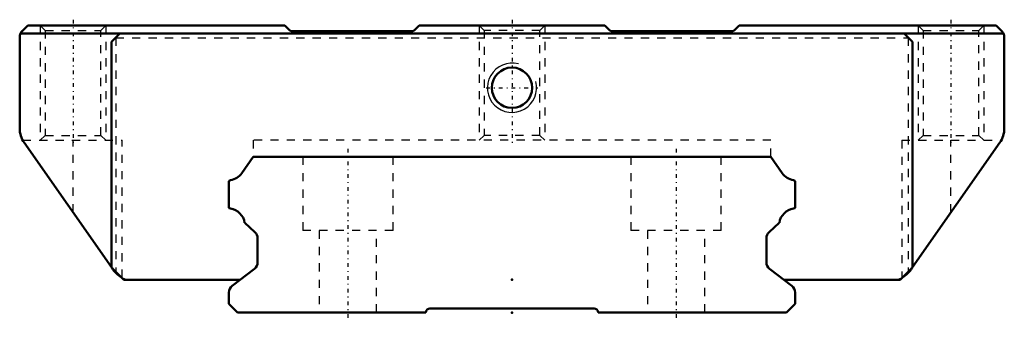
# Model space of a CAD drawing. Header units: millimetres. Extents: x -60 to 60, y -1 to 36.
import ezdxf

# ---------------------------------------------------------------- set-up
doc = ezdxf.new("R2010")
doc.units = ezdxf.units.MM
doc.linetypes.add('Center', pattern=[1.5, 0.45, -0.5, 0.05, -0.5])
doc.linetypes.add('Dashed', pattern=[2, 1, -1])
for name, color, linetype, lineweight in [('2d ConnectionPoints', 7, 'Continuous', 50), ('AM_0', 7, 'Continuous', 50), ('AM_5', 3, 'Continuous', 25), ('AM_7', 7, 'Center', 25), ('AM_9', 6, 'Dashed', 25)]:
    doc.layers.add(name, color=color, linetype=linetype, lineweight=lineweight)

# ---------------------------------------------------------------- blocks, each defined once
blk = doc.blocks.new('1_SHW35CASS1_Slide12_50_0_in_SHW35CA1SS280LG200W8650001_2')
at = {"layer": 'AM_0'}
for p, q in [((-59, 35), (-59.7, 34.3)), ((-59, 35), (-27.7, 35)), ((-27.15, 34.45), (-27.7, 35)), ((-11.3, 35), (-11.85, 34.45)), ((-11.3, 35), (11.3, 35)), ((11.85, 34.45), (11.3, 35)), ((27.7, 35), (27.15, 34.45)), ((27.7, 35), (59, 35)), ((59.7, 34.3), (59, 35)), ((59.91, 34), (-59.91, 34)), ((-47.8, 34), (-48.8, 33)), ((-12.21, 34.3), (-26.79, 34.3)), ((26.79, 34.3), (12.21, 34.3)), ((48.8, 33), (47.8, 34)), ((-60, 33.59), (-60, 22.44)), ((-48.8, 33), (-48.8, 5.5)), ((48.8, 5.5), (48.8, 33)), ((60, 22.44), (60, 33.59)), ((-59.46, 20.72), (-48.8, 5.54)), ((48.8, 5.54), (59.46, 20.72)), ((-48.8, 5.5), (-47.3, 4)), ((47.3, 4), (48.8, 5.5)), ((-47.3, 4), (-33.13, 4)), ((33.13, 4), (47.3, 4))]:
    blk.add_line(p, q, dxfattribs=at)
for points in [[(-59.7, 34.3), (-59.76, 34.24), (-59.81, 34.17), (-59.86, 34.09), (-59.9, 34.02), (-59.91, 34)], [(-27.15, 34.45), (-27.11, 34.42), (-27.08, 34.39), (-27.04, 34.37), (-27, 34.35), (-26.96, 34.33), (-26.92, 34.32), (-26.88, 34.31), (-26.84, 34.3), (-26.79, 34.3)], [(-12.21, 34.3), (-12.16, 34.3), (-12.12, 34.31), (-12.08, 34.32), (-12.04, 34.33), (-12, 34.35), (-11.96, 34.37), (-11.92, 34.39), (-11.89, 34.42), (-11.85, 34.45)], [(11.85, 34.45), (11.89, 34.42), (11.92, 34.39), (11.96, 34.37), (12, 34.35), (12.04, 34.33), (12.08, 34.32), (12.12, 34.31), (12.16, 34.3), (12.21, 34.3)], [(26.79, 34.3), (26.84, 34.3), (26.88, 34.31), (26.92, 34.32), (26.96, 34.33), (27, 34.35), (27.04, 34.37), (27.08, 34.39), (27.11, 34.42), (27.15, 34.45)], [(59.91, 34), (59.87, 34.08), (59.82, 34.15), (59.77, 34.22), (59.71, 34.29), (59.7, 34.3)]]:
    blk.add_lwpolyline(points, dxfattribs=at)
blk.add_circle((0, 27.4), 2.46, dxfattribs=at)
for centre, radius, start, end in [((-59, 33.59), 1, 155.5436, 180), ((59, 33.59), 1, 360, 24.4564), ((-57, 22.44), 3, 180, 215.0712), ((57, 22.44), 3, 324.9288, 360), ((-46.12, 6.9), 3, 209.0841, 240.9159), ((46.12, 6.9), 3, 299.0841, 330.9159)]:
    blk.add_arc(centre, radius, start, end, dxfattribs=at)
at = {"layer": 'AM_5', "linetype": 'Dashed'}
for p, q in [((-57.5, 35), (-57.5, 21)), ((-49.5, 35), (-49.5, 21)), ((-4, 35), (-4, 21)), ((4, 35), (4, 21)), ((49.5, 35), (49.5, 21)), ((57.5, 35), (57.5, 21))]:
    blk.add_line(p, q, dxfattribs=at)
at = {"layer": 'AM_5'}
blk.add_arc((0, 27.4), 3, 75, 15, dxfattribs=at)
at = {"layer": 'AM_7'}
for p, q in [((-53.5, 35.7), (-53.5, 20.3)), ((0, 35.7), (0, 20.3)), ((53.5, 35.7), (53.5, 20.3)), ((-3.15, 27.4), (3.15, 27.4))]:
    blk.add_line(p, q, dxfattribs=at)
at = {"layer": 'AM_9'}
for p, q in [((-57.5, 35), (-56.9, 34.4)), ((-50.1, 34.4), (-49.5, 35)), ((-4, 35), (-3.4, 34.4)), ((3.4, 34.4), (4, 35)), ((49.5, 35), (50.1, 34.4)), ((56.9, 34.4), (57.5, 35)), ((-56.9, 34.4), (-56.9, 21.6)), ((-56.9, 34.4), (-50.1, 34.4)), ((-50.1, 21.6), (-50.1, 34.4)), ((-3.4, 34.4), (-3.4, 21.6)), ((3.4, 34.4), (-3.4, 34.4)), ((3.4, 21.6), (3.4, 34.4)), ((50.1, 34.4), (50.1, 21.6)), ((50.1, 34.4), (56.9, 34.4)), ((56.9, 21.6), (56.9, 34.4)), ((-48.3, 33.5), (48.3, 33.5)), ((-48.3, 33.5), (-48.3, 5)), ((48.3, 33.5), (48.3, 5)), ((-56.9, 21.6), (-57.5, 21)), ((-56.9, 21.6), (-50.1, 21.6)), ((-49.5, 21), (-50.1, 21.6)), ((-3.4, 21.6), (-4, 21)), ((3.4, 21.6), (-3.4, 21.6)), ((4, 21), (3.4, 21.6)), ((50.1, 21.6), (49.5, 21)), ((50.1, 21.6), (56.9, 21.6)), ((57.5, 21), (56.9, 21.6)), ((-59.63, 21), (-47.5, 21)), ((-53.5, 12.23), (-53.5, 21)), ((-47.5, 4.24), (-47.5, 21)), ((31.55, 21), (-31.55, 21)), ((-31.55, 21), (-31.55, 19)), ((31.55, 19), (31.55, 21)), ((47.5, 21), (59.63, 21)), ((47.5, 21), (47.5, 4.24)), ((53.5, 12.23), (53.5, 21)), ((-48.8, 5.54), (-48.77, 5.5)), ((-48.74, 5.43), (-48.77, 5.5)), ((-48.73, 5.41), (-48.74, 5.43)), ((48.73, 5.42), (48.69, 5.35)), ((48.77, 5.5), (48.73, 5.42)), ((48.77, 5.5), (48.8, 5.54)), ((47.57, 4.28), (47.5, 4.24))]:
    blk.add_line(p, q, dxfattribs=at)
for points in [[(-47.5, 4.24), (-47.5, 4.24), (-47.54, 4.25), (-47.57, 4.28)], [(48.04, 4.6), (48, 4.56), (47.85, 4.45), (47.7, 4.35), (47.58, 4.28), (47.57, 4.28)]]:
    blk.add_lwpolyline(points, dxfattribs=at)
for centre, start, end in [((-46.12, 6.9), 207.8181, 209.0841), ((46.12, 6.9), 330.9159, 332.1819), ((-46.12, 6.9), 240.9159, 255.1649), ((46.12, 6.9), 284.8351, 299.0841)]:
    blk.add_arc(centre, 3, start, end, dxfattribs=at)
blk = doc.blocks.new('2_SHW35CA28020_Track_0_in_SHW35CA1SS280LG200W8650001_2')
at = {"layer": 'AM_0'}
for p, q in [((-31.55, 19), (-32.92, 17)), ((31.55, 19), (-31.55, 19)), ((32.92, 17), (31.55, 19)), ((-34.5, 15.94), (-34.5, 12.86)), ((34.5, 12.86), (34.5, 15.94)), ((-32.58, 10.94), (-31.33, 9.8)), ((31.33, 9.8), (32.58, 10.94)), ((-31, 9.06), (-31, 6.13)), ((31, 6.13), (31, 9.06)), ((-31.39, 5.34), (-34.11, 3.25)), ((34.11, 3.25), (31.39, 5.34)), ((-34.5, 2.46), (-34.5, 1.05)), ((34.5, 1.05), (34.5, 2.46)), ((-34.5, 1.05), (-33.45, 0)), ((-33.45, 0), (-10.5, 0)), ((-10, 0.5), (10, 0.5)), ((10.5, 0), (33.45, 0)), ((33.45, 0), (34.5, 1.05))]:
    blk.add_line(p, q, dxfattribs=at)
for centre, radius, start, end in [((-34.6, 18.16), 2.04, 277.7859, 325.582), ((34.6, 18.16), 2.04, 214.418, 262.2141), ((-34.3, 15.94), 0.2, 97.7859, 180), ((34.3, 15.94), 0.2, 0, 82.2141), ((-34.3, 12.86), 0.2, 180, 262.2141), ((-34.6, 10.64), 2.04, 8.3595, 82.2141), ((34.6, 10.64), 2.04, 97.7859, 171.6405), ((34.3, 12.86), 0.2, 277.7859, 360), ((-32, 9.06), 1, 0, 47.7215), ((32, 9.06), 1, 132.2785, 180), ((-32, 6.13), 1, 307.4676, 360), ((32, 6.13), 1, 180, 232.5324), ((-33.5, 2.46), 1, 127.4676, 180), ((33.5, 2.46), 1, 360, 52.5324), ((-10, 0), 0.5, 90, 180), ((10, 0), 0.5, 360, 90)]:
    blk.add_arc(centre, radius, start, end, dxfattribs=at)
at = {"layer": 'AM_7'}
for p, q in [((-20, 19.95), (-20, -0.95)), ((20, 19.95), (20, -0.95))]:
    blk.add_line(p, q, dxfattribs=at)
at = {"layer": 'AM_9'}
for p, q in [((-25.5, 19), (-25.5, 10)), ((-14.5, 10), (-14.5, 19)), ((14.5, 19), (14.5, 10)), ((25.5, 10), (25.5, 19)), ((-14.5, 10), (-25.5, 10)), ((-23.5, 10), (-23.5, 0)), ((-16.5, 0), (-16.5, 10)), ((25.5, 10), (14.5, 10)), ((16.5, 10), (16.5, 0)), ((23.5, 0), (23.5, 10))]:
    blk.add_line(p, q, dxfattribs=at)

msp = doc.modelspace()

# ---------------------------------------------------------------- linework, layer by layer
at = {"layer": '2d ConnectionPoints'}
for p in [(0, 4), (0, 0), (0, 0)]:
    msp.add_point(p, dxfattribs=at)

# ---------------------------------------------------------------- block references
for name in ['1_SHW35CASS1_Slide12_50_0_in_SHW35CA1SS280LG200W8650001_2', '2_SHW35CA28020_Track_0_in_SHW35CA1SS280LG200W8650001_2']:
    msp.add_blockref(name, (0, 0))

doc.saveas('drawing.dxf')
